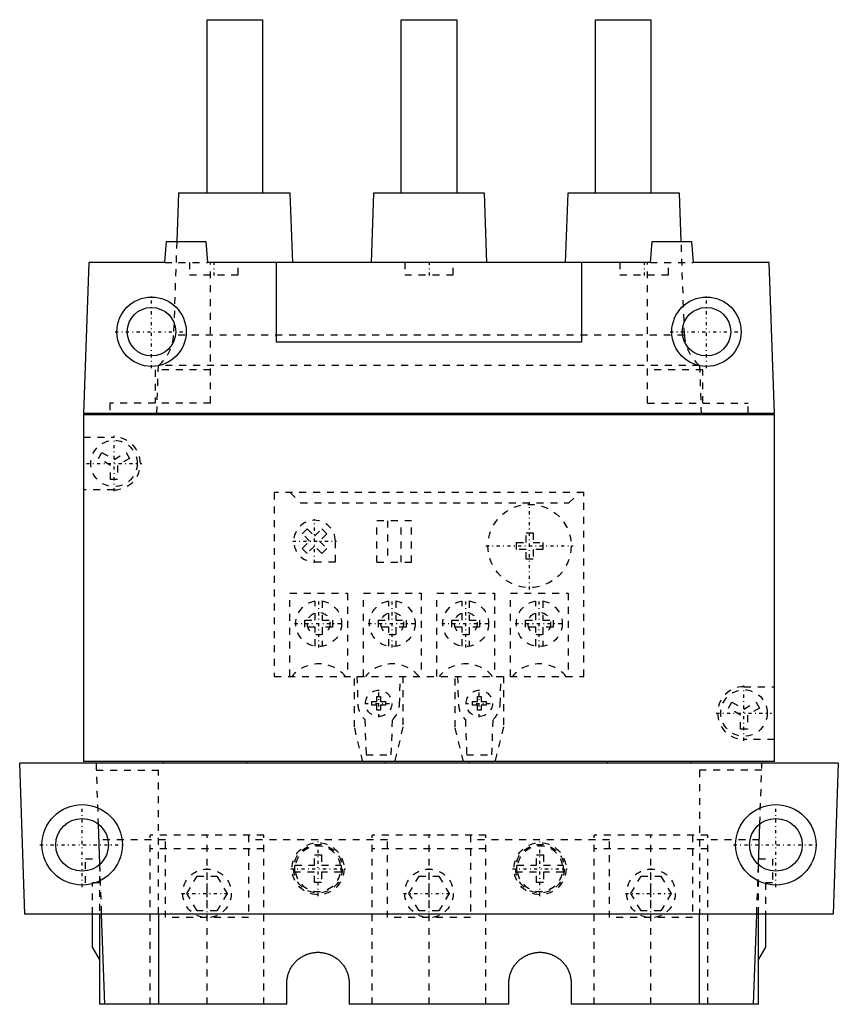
# Model space of a CAD drawing. Extents: x -109 to 9, y -60 to 82.
import ezdxf

# ---------------------------------------------------------------- set-up
doc = ezdxf.new("R2010")
doc.units = 0
doc.linetypes.add('CENTER', pattern=[1.5, 0.45, -0.5, 0.05, -0.5])
doc.linetypes.add('DASHED', pattern=[2, 1, -1])
for name, color, linetype in [('AM_0', 7, 'CONTINUOUS'), ('AM_3', 7, 'DASHED'), ('AM_7', 7, 'CENTER')]:
    doc.layers.add(name, color=color, linetype=linetype)

msp = doc.modelspace()

# ---------------------------------------------------------------- linework, layer by layer
at = {"layer": 'AM_0', "color": 7, "linetype": 'CONTINUOUS'}
for p, q in [((-81.8, 82), (-73.8, 82)), ((-81.8, 57), (-81.8, 82)), ((-73.8, 82), (-73.8, 57)), ((-53.8, 82), (-45.8, 82)), ((-53.8, 57), (-53.8, 82)), ((-45.8, 82), (-45.8, 57)), ((-25.8, 57), (-25.8, 82)), ((-25.8, 82), (-17.8, 82)), ((-17.8, 82), (-17.8, 57)), ((-85.92, 57), (-86.16, 50)), ((-69.8, 57), (-85.92, 57)), ((-69.45, 47), (-69.8, 57)), ((-57.8, 57), (-58.14, 47)), ((-41.8, 57), (-57.8, 57)), ((-41.46, 47), (-41.8, 57)), ((-29.8, 57), (-30.15, 47)), ((-13.68, 57), (-29.8, 57)), ((-13.44, 50), (-13.68, 57)), ((-87.89, 47), (-87.63, 50)), ((-87.63, 50), (-81.97, 50)), ((-81.97, 50), (-81.71, 47)), ((-17.89, 47), (-17.63, 50)), ((-17.63, 50), (-11.97, 50)), ((-11.97, 50), (-11.71, 47)), ((-98.84, 47), (-99.6, 25.2)), ((-87.89, 47), (-98.84, 47)), ((-17.89, 47), (-81.71, 47)), ((-71.8, 35.5), (-71.8, 47)), ((-27.8, 47), (-27.8, 35.5)), ((-0.76, 47), (-11.71, 47)), ((0, 25.2), (-0.76, 47)), ((-27.8, 35.5), (-71.8, 35.5)), ((0, 25.2), (-99.6, 25.2)), ((-99.6, 25), (-99.6, -25)), ((0, 25), (-99.6, 25)), ((-95.8, 25), (-95.8, 25.2)), ((-94.8, 25.2), (-94.8, 25)), ((-4.8, 25), (-4.8, 25.2)), ((-3.8, 25.2), (-3.8, 25)), ((0, -25), (0, 25)), ((-108.04, -47), (-108.8, -25.2)), ((9.2, -25.2), (-108.8, -25.2)), ((0, -25), (-99.6, -25)), ((-88.05, -25.2), (-88.05, -25)), ((-76.05, -25), (-76.05, -25.2)), ((-56.05, -25.2), (-56.05, -25)), ((-44.05, -25), (-44.05, -25.2)), ((-24.05, -25.2), (-24.05, -25)), ((-12.05, -25), (-12.05, -25.2)), ((9.2, -25.2), (8.44, -47)), ((-97.49, -33.98), (-97.29, -39.85)), ((-2.31, -39.85), (-2.11, -33.98)), ((8.44, -47), (-108.04, -47)), ((-98.3, -51.77), (-98.3, -47)), ((-97.3, -47), (-97.3, -60)), ((-97.04, -47), (-96.58, -60)), ((-88.77, -47), (-88.77, -60)), ((-10.83, -60), (-10.83, -47)), ((-3.02, -60), (-2.56, -47)), ((-2.3, -60), (-2.3, -47)), ((-1.3, -47), (-1.3, -51.77)), ((-97.3, -53.5), (-98.3, -51.77)), ((-1.3, -51.77), (-2.3, -53.5)), ((-70.3, -60), (-70.3, -57)), ((-61.3, -57), (-61.3, -60)), ((-38.3, -60), (-38.3, -57)), ((-29.3, -57), (-29.3, -60)), ((-70.3, -60), (-97.3, -60)), ((-38.3, -60), (-61.3, -60)), ((-2.3, -60), (-29.3, -60))]:
    msp.add_line(p, q, dxfattribs=at)
for points in [[(-70.3, -57), (-70.3, -56.93), (-70.3, -56.8), (-70.29, -56.67), (-70.28, -56.61), (-70.28, -56.54), (-70.26, -56.41), (-70.24, -56.28), (-70.22, -56.15), (-70.19, -56.03), (-70.16, -55.9), (-70.15, -55.84), (-70.13, -55.77), (-70.09, -55.65), (-70.05, -55.52), (-70.01, -55.4), (-69.96, -55.28), (-69.91, -55.16), (-69.88, -55.1), (-69.85, -55.04), (-69.79, -54.92), (-69.73, -54.81), (-69.7, -54.75), (-69.66, -54.69), (-69.6, -54.58), (-69.52, -54.47), (-69.49, -54.42), (-69.45, -54.37), (-69.37, -54.26), (-69.29, -54.16), (-69.2, -54.06), (-69.12, -53.96), (-69.03, -53.86), (-68.98, -53.82), (-68.94, -53.77), (-68.84, -53.68), (-68.74, -53.6), (-68.64, -53.51), (-68.54, -53.43), (-68.43, -53.35), (-68.38, -53.31), (-68.33, -53.28), (-68.22, -53.2), (-68.11, -53.14), (-67.99, -53.07), (-67.88, -53.01), (-67.76, -52.95), (-67.7, -52.92), (-67.64, -52.89), (-67.52, -52.84), (-67.4, -52.79), (-67.28, -52.75), (-67.15, -52.71), (-67.03, -52.67), (-66.96, -52.65), (-66.9, -52.64), (-66.77, -52.61), (-66.65, -52.58), (-66.52, -52.56), (-66.39, -52.54), (-66.26, -52.52), (-66.19, -52.52), (-66.13, -52.51), (-66, -52.5), (-65.87, -52.5), (-65.8, -52.5), (-65.73, -52.5), (-65.6, -52.5), (-65.47, -52.51), (-65.41, -52.52), (-65.34, -52.52), (-65.21, -52.54), (-65.08, -52.56), (-64.95, -52.58), (-64.83, -52.61), (-64.7, -52.64), (-64.64, -52.65), (-64.57, -52.67), (-64.45, -52.71), (-64.32, -52.75), (-64.2, -52.79), (-64.08, -52.84), (-63.96, -52.89), (-63.9, -52.92), (-63.84, -52.95), (-63.72, -53.01), (-63.61, -53.07), (-63.49, -53.14), (-63.38, -53.2), (-63.27, -53.28), (-63.22, -53.31), (-63.17, -53.35), (-63.06, -53.43), (-62.96, -53.51), (-62.86, -53.6), (-62.76, -53.68), (-62.66, -53.77), (-62.62, -53.82), (-62.57, -53.86), (-62.48, -53.96), (-62.4, -54.06), (-62.31, -54.16), (-62.23, -54.26), (-62.15, -54.37), (-62.11, -54.42), (-62.08, -54.47), (-62, -54.58), (-61.94, -54.69), (-61.9, -54.75), (-61.87, -54.81), (-61.81, -54.92), (-61.75, -55.04), (-61.72, -55.1), (-61.69, -55.16), (-61.64, -55.28), (-61.59, -55.4), (-61.55, -55.52), (-61.51, -55.65), (-61.47, -55.77), (-61.45, -55.84), (-61.44, -55.9), (-61.41, -56.03), (-61.38, -56.15), (-61.36, -56.28), (-61.34, -56.41), (-61.32, -56.54), (-61.32, -56.61), (-61.31, -56.67), (-61.3, -56.8), (-61.3, -56.93), (-61.3, -57)], [(-38.3, -57), (-38.3, -56.93), (-38.3, -56.8), (-38.29, -56.67), (-38.28, -56.61), (-38.28, -56.54), (-38.26, -56.41), (-38.24, -56.28), (-38.22, -56.15), (-38.19, -56.03), (-38.16, -55.9), (-38.15, -55.84), (-38.13, -55.77), (-38.09, -55.65), (-38.05, -55.52), (-38.01, -55.4), (-37.96, -55.28), (-37.91, -55.16), (-37.88, -55.1), (-37.85, -55.04), (-37.79, -54.92), (-37.73, -54.81), (-37.7, -54.75), (-37.66, -54.69), (-37.6, -54.58), (-37.52, -54.47), (-37.49, -54.42), (-37.45, -54.37), (-37.37, -54.26), (-37.29, -54.16), (-37.2, -54.06), (-37.12, -53.96), (-37.03, -53.86), (-36.98, -53.82), (-36.94, -53.77), (-36.84, -53.68), (-36.74, -53.6), (-36.64, -53.51), (-36.54, -53.43), (-36.43, -53.35), (-36.38, -53.31), (-36.33, -53.28), (-36.22, -53.2), (-36.11, -53.14), (-35.99, -53.07), (-35.88, -53.01), (-35.76, -52.95), (-35.7, -52.92), (-35.64, -52.89), (-35.52, -52.84), (-35.4, -52.79), (-35.28, -52.75), (-35.15, -52.71), (-35.03, -52.67), (-34.96, -52.65), (-34.9, -52.64), (-34.77, -52.61), (-34.65, -52.58), (-34.52, -52.56), (-34.39, -52.54), (-34.26, -52.52), (-34.19, -52.52), (-34.13, -52.51), (-34, -52.5), (-33.87, -52.5), (-33.8, -52.5), (-33.73, -52.5), (-33.6, -52.5), (-33.47, -52.51), (-33.41, -52.52), (-33.34, -52.52), (-33.21, -52.54), (-33.08, -52.56), (-32.95, -52.58), (-32.83, -52.61), (-32.7, -52.64), (-32.64, -52.65), (-32.57, -52.67), (-32.45, -52.71), (-32.32, -52.75), (-32.2, -52.79), (-32.08, -52.84), (-31.96, -52.89), (-31.9, -52.92), (-31.84, -52.95), (-31.72, -53.01), (-31.61, -53.07), (-31.49, -53.14), (-31.38, -53.2), (-31.27, -53.28), (-31.22, -53.31), (-31.17, -53.35), (-31.06, -53.43), (-30.96, -53.51), (-30.86, -53.6), (-30.76, -53.68), (-30.66, -53.77), (-30.62, -53.82), (-30.57, -53.86), (-30.48, -53.96), (-30.4, -54.06), (-30.31, -54.16), (-30.23, -54.26), (-30.15, -54.37), (-30.11, -54.42), (-30.08, -54.47), (-30, -54.58), (-29.94, -54.69), (-29.9, -54.75), (-29.87, -54.81), (-29.81, -54.92), (-29.75, -55.04), (-29.72, -55.1), (-29.69, -55.16), (-29.64, -55.28), (-29.59, -55.4), (-29.55, -55.52), (-29.51, -55.65), (-29.47, -55.77), (-29.45, -55.84), (-29.44, -55.9), (-29.41, -56.03), (-29.38, -56.15), (-29.36, -56.28), (-29.34, -56.41), (-29.32, -56.54), (-29.32, -56.61), (-29.31, -56.67), (-29.3, -56.8), (-29.3, -56.93), (-29.3, -57)]]:
    msp.add_lwpolyline(points, dxfattribs=at)
for centre, radius in [((-89.8, 37), 5), ((-9.8, 37), 5), ((-89.8, 37), 3.5), ((-9.8, 37), 3.5), ((-99.8, -37), 5.8), ((0.2, -37), 5.8), ((-99.8, -37), 3.8), ((0.2, -37), 3.8)]:
    msp.add_circle(centre, radius, dxfattribs=at)
at = {"layer": 'AM_3', "color": 6, "linetype": 'DASHED'}
for p, q in [((-86.16, 50), (-86.63, 36.54)), ((-12.97, 36.54), (-13.44, 50)), ((-87.89, 47), (-81.71, 47)), ((-84.3, 47), (-84.3, 45.2)), ((-81.3, 26.7), (-81.3, 47)), ((-77.3, 45.2), (-77.3, 47)), ((-53.3, 47), (-53.3, 45.2)), ((-46.3, 45.2), (-46.3, 47)), ((-22.3, 47), (-22.3, 45.2)), ((-18.3, 26.7), (-18.3, 47)), ((-17.89, 47), (-11.71, 47)), ((-15.3, 45.2), (-15.3, 47)), ((-84.3, 45.2), (-77.3, 45.2)), ((-53.3, 45.2), (-46.3, 45.2)), ((-22.3, 45.2), (-15.3, 45.2)), ((-12.97, 36.52), (-86.63, 36.52)), ((-89.27, 31.5), (-89.27, 26.7)), ((-81.3, 31.5), (-89.27, 31.5)), ((-89.04, 25.2), (-88.8, 32.13)), ((-10.8, 32.13), (-88.8, 32.13)), ((-10.33, 31.5), (-18.3, 31.5)), ((-10.8, 32.13), (-10.56, 25.2)), ((-10.33, 26.7), (-10.33, 31.5)), ((-95.8, 26.7), (-95.8, 25.2)), ((-81.3, 26.7), (-95.8, 26.7)), ((-18.3, 26.7), (-3.8, 26.7)), ((-3.8, 25.2), (-3.8, 26.7)), ((-99.6, 21.8), (-95.2, 21.8)), ((-97.44, 18.72), (-96.94, 19.58)), ((-95.7, 17.71), (-97.44, 18.72)), ((-96.94, 19.58), (-95.2, 18.58)), ((-95.2, 18.58), (-93.46, 19.58)), ((-92.96, 18.72), (-94.7, 17.71)), ((-93.46, 19.58), (-92.96, 18.72)), ((-95.7, 15.7), (-95.7, 17.71)), ((-94.7, 17.71), (-94.7, 15.7)), ((-94.7, 15.7), (-95.7, 15.7)), ((-95.2, 14.2), (-99.6, 14.2)), ((-72.1, 13.8), (-72.1, -12.7)), ((-27.5, 13.8), (-72.1, 13.8)), ((-69.8, 13.8), (-68.3, 12.3)), ((-29.65, 12.3), (-28.15, 13.8)), ((-27.5, -12.7), (-27.5, 13.8)), ((-68.3, 12.3), (-29.65, 12.3)), ((-68.07, 7.86), (-67.36, 8.57)), ((-67.36, 8.57), (-66.3, 7.51)), ((-66.3, 7.51), (-65.24, 8.57)), ((-65.24, 8.57), (-64.53, 7.86)), ((-57.3, 3.75), (-57.3, 9.75)), ((-52.3, 9.75), (-57.3, 9.75)), ((-55.8, 9.75), (-55.8, 3.75)), ((-53.8, 3.75), (-53.8, 9.75)), ((-52.3, 3.75), (-52.3, 9.75)), ((-67.01, 6.8), (-68.07, 7.86)), ((-64.53, 7.86), (-65.59, 6.8)), ((-35.8, 8), (-34.8, 8)), ((-35.8, 6.6), (-35.8, 8)), ((-34.8, 8), (-34.8, 6.6)), ((-68.07, 5.74), (-67.01, 6.8)), ((-67.36, 5.03), (-68.07, 5.74)), ((-66.3, 6.09), (-67.36, 5.03)), ((-65.24, 5.03), (-66.3, 6.09)), ((-65.59, 6.8), (-64.53, 5.74)), ((-64.53, 5.74), (-65.24, 5.03)), ((-63.3, 3.8), (-63.3, 6.8)), ((-37.2, 5.6), (-37.2, 6.6)), ((-37.2, 6.6), (-35.8, 6.6)), ((-34.8, 6.6), (-33.4, 6.6)), ((-33.4, 6.6), (-33.4, 5.6)), ((-35.8, 5.6), (-37.2, 5.6)), ((-35.8, 4.2), (-35.8, 5.6)), ((-33.4, 5.6), (-34.8, 5.6)), ((-34.8, 5.6), (-34.8, 4.2)), ((-66.3, 3.8), (-63.3, 3.8)), ((-57.3, 3.75), (-52.3, 3.75)), ((-34.8, 4.2), (-35.8, 4.2)), ((-69.85, -0.7), (-61.55, -0.7)), ((-69.85, -12.7), (-69.85, -0.7)), ((-61.55, -0.7), (-61.55, -12.7)), ((-59.25, -0.7), (-50.95, -0.7)), ((-59.25, -12.7), (-59.25, -0.7)), ((-50.95, -0.7), (-50.95, -12.7)), ((-48.65, -0.7), (-40.35, -0.7)), ((-48.65, -12.7), (-48.65, -0.7)), ((-40.35, -0.7), (-40.35, -12.7)), ((-38.05, -0.7), (-29.75, -0.7)), ((-38.05, -12.7), (-38.05, -0.7)), ((-29.75, -0.7), (-29.75, -12.7)), ((-66.2, -4.6), (-66.2, -1.84)), ((-65.2, -1.84), (-65.2, -4.6)), ((-55.6, -4.6), (-55.6, -1.84)), ((-54.6, -1.84), (-54.6, -4.6)), ((-45, -4.6), (-45, -1.84)), ((-44, -1.84), (-44, -4.6)), ((-34.4, -4.6), (-34.4, -1.84)), ((-33.4, -1.84), (-33.4, -4.6)), ((-67.7, -5.6), (-67.7, -4.6)), ((-67.7, -4.6), (-66.2, -4.6)), ((-66.2, -5.6), (-67.7, -5.6)), ((-66.2, -8.36), (-66.2, -5.6)), ((-65.2, -4.6), (-63.7, -4.6)), ((-65.2, -5.6), (-65.2, -8.36)), ((-63.7, -5.6), (-65.2, -5.6)), ((-63.7, -4.6), (-63.7, -5.6)), ((-57.1, -5.6), (-57.1, -4.6)), ((-57.1, -4.6), (-55.6, -4.6)), ((-55.6, -5.6), (-57.1, -5.6)), ((-55.6, -8.36), (-55.6, -5.6)), ((-54.6, -4.6), (-53.1, -4.6)), ((-54.6, -5.6), (-54.6, -8.36)), ((-53.1, -5.6), (-54.6, -5.6)), ((-53.1, -4.6), (-53.1, -5.6)), ((-46.5, -5.6), (-46.5, -4.6)), ((-46.5, -4.6), (-45, -4.6)), ((-45, -5.6), (-46.5, -5.6)), ((-45, -8.36), (-45, -5.6)), ((-44, -4.6), (-42.5, -4.6)), ((-44, -5.6), (-44, -8.36)), ((-42.5, -5.6), (-44, -5.6)), ((-42.5, -4.6), (-42.5, -5.6)), ((-35.9, -5.6), (-35.9, -4.6)), ((-35.9, -4.6), (-34.4, -4.6)), ((-34.4, -5.6), (-35.9, -5.6)), ((-34.4, -8.36), (-34.4, -5.6)), ((-33.4, -4.6), (-31.9, -4.6)), ((-33.4, -5.6), (-33.4, -8.36)), ((-31.9, -5.6), (-33.4, -5.6)), ((-31.9, -4.6), (-31.9, -5.6)), ((-72.1, -12.7), (-27.5, -12.7)), ((-60.55, -20), (-60.55, -12.7)), ((-60.19, -12.7), (-60.05, -16.79)), ((-54.05, -16.79), (-53.91, -12.7)), ((-53.55, -12.7), (-53.55, -20)), ((-46.05, -20), (-46.05, -12.7)), ((-45.69, -12.7), (-45.55, -16.79)), ((-39.55, -16.79), (-39.41, -12.7)), ((-39.05, -12.7), (-39.05, -20)), ((-4.4, -14.2), (0, -14.2)), ((-57.3, -15.6), (-56.8, -15.6)), ((-57.3, -16.35), (-57.3, -15.6)), ((-56.8, -15.6), (-56.8, -16.35)), ((-42.8, -15.6), (-42.3, -15.6)), ((-42.8, -16.35), (-42.8, -15.6)), ((-42.3, -15.6), (-42.3, -16.35)), ((-58.05, -16.85), (-58.05, -16.35)), ((-58.05, -16.35), (-57.3, -16.35)), ((-57.3, -16.85), (-58.05, -16.85)), ((-57.3, -17.6), (-57.3, -16.85)), ((-56.8, -16.35), (-56.05, -16.35)), ((-56.05, -16.85), (-56.8, -16.85)), ((-56.8, -16.85), (-56.8, -17.6)), ((-56.05, -16.35), (-56.05, -16.85)), ((-43.55, -16.85), (-43.55, -16.35)), ((-43.55, -16.35), (-42.8, -16.35)), ((-42.8, -16.85), (-43.55, -16.85)), ((-42.8, -17.6), (-42.8, -16.85)), ((-42.3, -16.35), (-41.55, -16.35)), ((-41.55, -16.85), (-42.3, -16.85)), ((-42.3, -16.85), (-42.3, -17.6)), ((-41.55, -16.35), (-41.55, -16.85)), ((-6.64, -17.28), (-6.14, -16.42)), ((-6.14, -16.42), (-4.4, -17.42)), ((-4.4, -17.42), (-2.66, -16.42)), ((-2.66, -16.42), (-2.16, -17.28)), ((-56.8, -17.6), (-57.3, -17.6)), ((-42.3, -17.6), (-42.8, -17.6)), ((-4.9, -18.29), (-6.64, -17.28)), ((-4.9, -20.3), (-4.9, -18.29)), ((-2.16, -17.28), (-3.9, -18.29)), ((-3.9, -18.29), (-3.9, -20.3)), ((-59.05, -18.92), (-58.87, -24)), ((-55.23, -24), (-55.05, -18.92)), ((-44.55, -18.92), (-44.37, -24)), ((-40.73, -24), (-40.55, -18.92)), ((-59.32, -25), (-60.55, -20)), ((-53.55, -20), (-54.78, -25)), ((-44.82, -25), (-46.05, -20)), ((-39.05, -20), (-40.28, -25)), ((-3.9, -20.3), (-4.9, -20.3)), ((0, -21.8), (-4.4, -21.8)), ((-58.87, -24), (-55.23, -24)), ((-44.37, -24), (-40.73, -24)), ((-97.8, -25.2), (-97.49, -33.98)), ((-2.11, -33.98), (-1.8, -25.2)), ((-97.76, -26.25), (-88.77, -26.25)), ((-88.77, -47), (-88.77, -26.25)), ((-10.83, -26.25), (-10.83, -47)), ((-1.84, -26.25), (-10.83, -26.25)), ((-87.8, -36.29), (-97.41, -36.29)), ((-90, -60), (-90, -35.6)), ((-73.6, -35.6), (-90, -35.6)), ((-87.8, -47.5), (-87.8, -35.6)), ((-81.8, -60), (-81.8, -35.6)), ((-75.8, -35.6), (-75.8, -47.5)), ((-55.8, -36.29), (-75.8, -36.29)), ((-73.6, -60), (-73.6, -35.6)), ((-58, -60), (-58, -35.6)), ((-41.6, -35.6), (-58, -35.6)), ((-55.8, -47.5), (-55.8, -35.6)), ((-49.8, -60), (-49.8, -35.6)), ((-43.8, -35.6), (-43.8, -47.5)), ((-23.8, -36.29), (-43.8, -36.29)), ((-41.6, -60), (-41.6, -35.6)), ((-26, -60), (-26, -35.6)), ((-9.6, -35.6), (-26, -35.6)), ((-23.8, -47.5), (-23.8, -35.6)), ((-17.8, -60), (-17.8, -35.6)), ((-11.8, -35.6), (-11.8, -47.5)), ((-2.19, -36.29), (-11.8, -36.29)), ((-9.6, -60), (-9.6, -35.6)), ((-73.6, -37.6), (-90, -37.6)), ((-41.6, -37.6), (-58, -37.6)), ((-9.6, -37.6), (-26, -37.6)), ((-99.3, -42.5), (-99.3, -39)), ((-99.3, -39), (-97.32, -39)), ((-97.3, -39.52), (-97.3, -47)), ((-66.3, -38.45), (-65.3, -38.45)), ((-66.3, -39.95), (-66.3, -38.45)), ((-65.3, -38.45), (-65.3, -39.95)), ((-34.3, -38.45), (-33.3, -38.45)), ((-34.3, -39.95), (-34.3, -38.45)), ((-33.3, -38.45), (-33.3, -39.95)), ((-2.3, -47), (-2.3, -39.52)), ((-2.28, -39), (-0.3, -39)), ((-0.3, -39), (-0.3, -42.5)), ((-97.29, -39.85), (-97.04, -47)), ((-69.15, -39.95), (-66.3, -39.95)), ((-66.3, -40.95), (-69.15, -40.95)), ((-66.3, -42.45), (-66.3, -40.95)), ((-65.3, -39.95), (-62.45, -39.95)), ((-62.45, -40.95), (-65.3, -40.95)), ((-65.3, -40.95), (-65.3, -42.45)), ((-37.15, -39.95), (-34.3, -39.95)), ((-34.3, -40.95), (-37.15, -40.95)), ((-34.3, -42.45), (-34.3, -40.95)), ((-33.3, -39.95), (-30.45, -39.95)), ((-30.45, -40.95), (-33.3, -40.95)), ((-33.3, -40.95), (-33.3, -42.45)), ((-2.56, -47), (-2.31, -39.85)), ((-97.3, -42.5), (-99.3, -42.5)), ((-98.3, -47), (-98.3, -42.5)), ((-84.69, -44), (-83.24, -41.5)), ((-83.24, -41.5), (-80.36, -41.5)), ((-80.36, -41.5), (-78.91, -44)), ((-65.3, -42.45), (-66.3, -42.45)), ((-52.69, -44), (-51.24, -41.5)), ((-51.24, -41.5), (-48.36, -41.5)), ((-48.36, -41.5), (-46.91, -44)), ((-33.3, -42.45), (-34.3, -42.45)), ((-20.69, -44), (-19.24, -41.5)), ((-19.24, -41.5), (-16.36, -41.5)), ((-16.36, -41.5), (-14.91, -44)), ((-0.3, -42.5), (-2.3, -42.5)), ((-1.3, -42.5), (-1.3, -47)), ((-83.24, -46.5), (-84.69, -44)), ((-78.91, -44), (-80.36, -46.5)), ((-51.24, -46.5), (-52.69, -44)), ((-46.91, -44), (-48.36, -46.5)), ((-19.24, -46.5), (-20.69, -44)), ((-14.91, -44), (-16.36, -46.5)), ((-80.36, -46.5), (-83.24, -46.5)), ((-48.36, -46.5), (-51.24, -46.5)), ((-16.36, -46.5), (-19.24, -46.5)), ((-75.8, -47.5), (-87.8, -47.5)), ((-43.8, -47.5), (-55.8, -47.5)), ((-11.8, -47.5), (-23.8, -47.5))]:
    msp.add_line(p, q, dxfattribs=at)
for centre, radius in [((-95.2, 18), 3.35), ((-35.3, 6.1), 6), ((-65.7, -5.1), 3.3), ((-55.1, -5.1), 3.3), ((-44.5, -5.1), 3.3), ((-33.9, -5.1), 3.3), ((-65.7, -5.1), 1.63), ((-55.1, -5.1), 1.63), ((-44.5, -5.1), 1.63), ((-33.9, -5.1), 1.63), ((-57.05, -16.6), 1.9), ((-42.55, -16.6), 1.9), ((-4.4, -18), 3.35), ((-65.8, -40.45), 3.75), ((-33.8, -40.45), 3.75), ((-65.8, -40.45), 3.5), ((-33.8, -40.45), 3.5), ((-81.8, -44), 3.5), ((-49.8, -44), 3.5), ((-17.8, -44), 3.5)]:
    msp.add_circle(centre, radius, dxfattribs=at)
for centre, radius, start, end in [((-92.63, 36.75), 6, 309.6415, 358.0016), ((-6.97, 36.75), 6, 181.9984, 230.3585), ((-95.2, 18), 3.8, 270, 90), ((-66.3, 6.8), 3, 0, 270), ((-65.7, -15.9), 5, 39.7918, 140.2082), ((-55.1, -15.9), 5, 39.7918, 140.2082), ((-44.5, -15.9), 5, 39.7918, 140.2082), ((-33.9, -15.9), 5, 39.7918, 140.2082), ((-4.4, -18), 3.8, 90, 270), ((-57.05, -16.68), 3, 181.999, 228.1909), ((-57.05, -16.68), 3, 311.8091, 358.001), ((-42.55, -16.68), 3, 181.999, 228.1909), ((-42.55, -16.68), 3, 311.8091, 358.001), ((-65.8, -40.45), 3.28, 8.7649, 171.2351), ((-33.8, -40.45), 3.28, 8.7649, 171.2351), ((-65.8, -40.45), 3.39, 171.5089, 188.4911), ((-65.8, -40.45), 3.28, 188.7649, 351.2351), ((-65.8, -40.45), 3.39, 351.5089, 8.4911), ((-33.8, -40.45), 3.39, 171.5089, 188.4911), ((-33.8, -40.45), 3.28, 188.7649, 351.2351), ((-33.8, -40.45), 3.39, 351.5089, 8.4911)]:
    msp.add_arc(centre, radius, start, end, dxfattribs=at)
at = {"layer": 'AM_7', "color": 4, "linetype": 'CENTER'}
for p, q in [((-80.8, 47.09), (-80.8, 45.11)), ((-49.8, 47.09), (-49.8, 45.11)), ((-18.8, 47.09), (-18.8, 45.11)), ((-89.8, 31.75), (-89.8, 42.25)), ((-9.8, 31.75), (-9.8, 42.25)), ((-95.05, 37), (-84.55, 37)), ((-15.05, 37), (-4.55, 37)), ((-95.2, 14.01), (-95.2, 21.99)), ((-99.19, 18), (-91.21, 18)), ((-35.3, -0.2), (-35.3, 12.4)), ((-66.3, 3.65), (-66.3, 9.95)), ((-69.45, 6.8), (-63.15, 6.8)), ((-41.6, 6.1), (-29, 6.1)), ((-65.7, -8.56), (-65.7, -1.64)), ((-55.1, -8.56), (-55.1, -1.64)), ((-44.5, -8.56), (-44.5, -1.64)), ((-33.9, -8.56), (-33.9, -1.64)), ((-69.17, -5.1), (-62.24, -5.1)), ((-58.56, -5.1), (-51.64, -5.1)), ((-47.97, -5.1), (-41.03, -5.1)), ((-37.36, -5.1), (-30.43, -5.1)), ((-4.4, -21.99), (-4.4, -14.01)), ((-57.05, -18.59), (-57.05, -14.61)), ((-42.55, -18.59), (-42.55, -14.61)), ((-59.04, -16.6), (-55.05, -16.6)), ((-44.54, -16.6), (-40.55, -16.6)), ((-8.39, -18), (-0.41, -18)), ((-99.8, -43.09), (-99.8, -30.91)), ((0.2, -43.09), (0.2, -30.91)), ((-65.8, -44.39), (-65.8, -36.51)), ((-33.8, -44.39), (-33.8, -36.51)), ((-105.89, -37), (-93.71, -37)), ((-5.89, -37), (6.29, -37)), ((-81.8, -47.67), (-81.8, -40.33)), ((-69.74, -40.45), (-61.86, -40.45)), ((-49.8, -47.67), (-49.8, -40.33)), ((-37.74, -40.45), (-29.86, -40.45)), ((-17.8, -47.67), (-17.8, -40.33)), ((-85.47, -44), (-78.12, -44)), ((-53.47, -44), (-46.12, -44)), ((-21.48, -44), (-14.12, -44))]:
    msp.add_line(p, q, dxfattribs=at)

doc.saveas('drawing.dxf')
